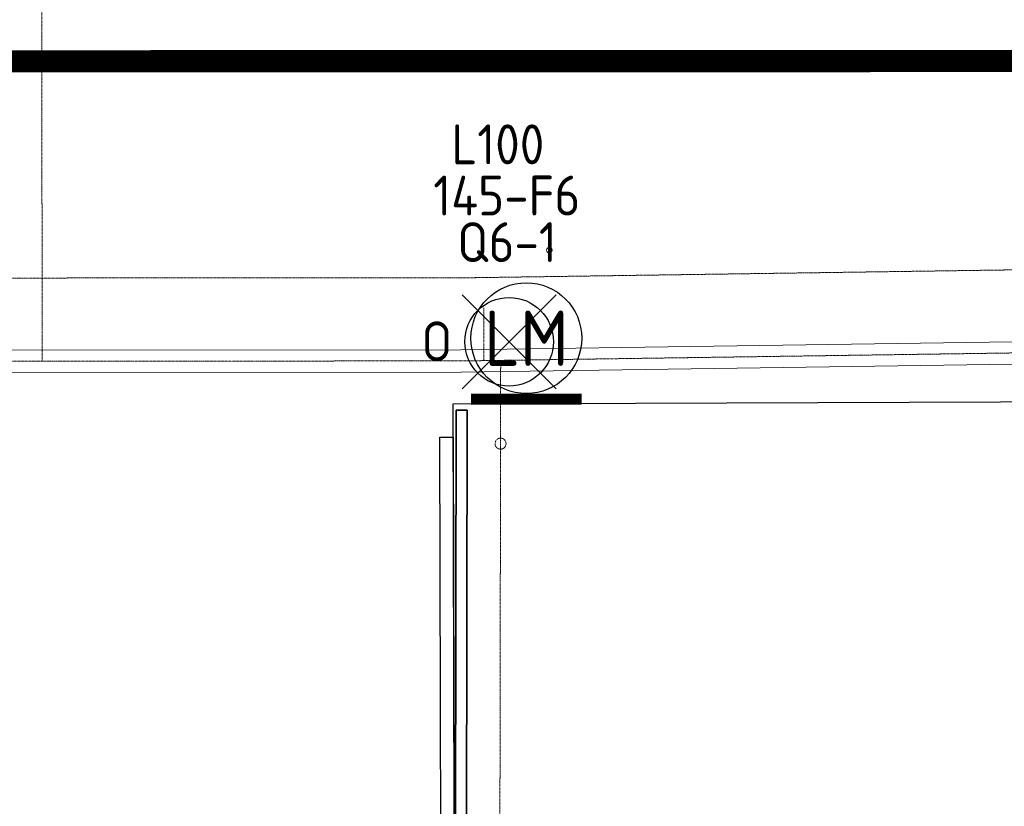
# Model space of a CAD drawing. Header units: metres. Extents: x -270273 to 328371, y -146885 to 591473.
# Tile 19 of 256: x -121995 to -113109, y -22619 to -15518. Entities that reach past the tile are written whole.
import ezdxf
from ezdxf.enums import TextEntityAlignment as Align
from ezdxf.lldxf.tags import DXFTag

# ---------------------------------------------------------------- set-up
doc = ezdxf.new("R2010")
doc.units = ezdxf.units.M
doc.linetypes.add('DASHED', pattern=[19.049999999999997, 12.7, -6.35])
doc.linetypes.add('RI-AWZI_TERREINRIOLERING', pattern=[19.8, 6, -1.8, 2.4, -1.8, 1.8, -1.8, 2.4, -1.8])
doc.layers.get('0').update_dxf_attribs({"color": 151})
for name, color, linetype in [('B-ME-IE-VERLICHTING-G', 253, 'Continuous'), ('B-XX-OG-BEBOUWING-G', 1, 'Continuous'), ('B-XX-VH-KANTVERHARDING-G', 253, 'Continuous')]:
    doc.layers.add(name, color=color, linetype=linetype)
doc.layers.add('B-XX-KL-ELEKTRA-G_HDSR', color=190, linetype='HDSR_Elektra', transparency=0.5)
doc.layers.add('B-XX-RI-AWZI_DRAINAGE-G_HDSR', color=90, linetype='HDSR_Drainage', lineweight=35)
doc.layers.add('B-XX-RI-AWZI_TERREINRIOLERING-G', color=211, linetype='RI-AWZI_TERREINRIOLERING', lineweight=18)
doc.styles.add('BURO-018', font='Isocp.shx', dxfattribs={"height": 360})
doc.styles.add('BURO-025', font='Isocp.shx', dxfattribs={"height": 500})
doc.styles.get("Standard").update_dxf_attribs({"font": 'iv-font.shx'})
tags = doc.linetypes.add('HDSR_Drainage', pattern='A,25,-2,["DR",Standard,S=1.5,R=0,X=0,Y=-0.75],-5', length=32).pattern_tags.tags
tags[6] = DXFTag(74, 10)
tags = doc.linetypes.add('HDSR_Elektra', pattern='A,25,-2,["E",Standard,S=1.5,R=0,X=0,Y=-0.75],-4', length=31).pattern_tags.tags
tags[6] = DXFTag(74, 10)

# ---------------------------------------------------------------- blocks, each defined once
blk = doc.blocks.new('E00172')
at = {"color": 0, "linetype": 'Continuous', "const_width": 0.5}
blk.add_lwpolyline([(-2.499999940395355, 0.75), (2.5, 0.75)], dxfattribs=at)
at = {"color": 0, "linetype": 'Continuous'}
blk.add_circle((0, 3.500000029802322), 2.5, dxfattribs=at)
at = {"color": 0, "linetype": 'Continuous', "style": 'BURO-018'}
for tag, p in [('E_GKAST', (5.960464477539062e-08, 11.5)), ('E_GROEP', (5.960464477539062e-08, 8.500000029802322)), ('E_SGROEP', (4.500000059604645, 8.500000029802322)), ('E_ARMCODE', (0, 3.500000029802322)), ('E_SLET', (4.500000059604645, 2.500000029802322))]:
    blk.add_attdef(tag, text='', height=1.8, dxfattribs=at).set_placement(p, align=Align.MIDDLE)

msp = doc.modelspace()

# ---------------------------------------------------------------- linework, layer by layer
at = {"layer": 'B-ME-IE-VERLICHTING-G'}
msp.add_lwpolyline([(-117153.7643359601, -18000.88900589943), (-118002.1023243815, -18848.79247719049), (-117577.9333301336, -18424.84074193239), (-118001.8850656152, -18000.67174762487), (-117153.9815944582, -18849.00973594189)], dxfattribs=at)
msp.add_circle((-117577.9333300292, -18424.84074187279), 399.8079595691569, dxfattribs=at)
at = {"layer": 'B-XX-KL-ELEKTRA-G_HDSR', "linetype": 'DASHED', "const_width": 199.9999999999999}
msp.add_lwpolyline([(34285.42339852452, -15859.22857123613), (-169386.1911113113, -15903.25133103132)], close=True, dxfattribs=at)
at = {"layer": 'B-XX-OG-BEBOUWING-G'}
msp.add_lwpolyline([(-97307.52648766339, -26650.69979453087), (-97448.76383651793, -33775.76664215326), (-118046.5875999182, -33672.48928779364), (-118083.7909203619, -18986.4376090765), (-97507.87316729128, -18910.35463696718), (-97425.69739550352, -19284.18232780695), (-93499.04404501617, -19280.79635691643), (-74625.01424750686, -19393.42052978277), (-74605.84945477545, -31181.61927717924), (-76293.77135547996, -31186.58489364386), (-76299.45955525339, -30991.19388985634), (-81635.42677044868, -30974.49428212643), (-81638.90791834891, -26593.98964428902), (-94643.52732858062, -26641.43541741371)], close=True, dxfattribs=at)
at = {"layer": 'B-XX-RI-AWZI_DRAINAGE-G_HDSR'}
for p, q in [((-118055.1324523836, -19041.69420146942), (-118078.2340399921, -33675.30546963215)), ((-117955.1324538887, -19041.71123546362), (-118055.1324523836, -19041.69420146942)), ((-117978.2340415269, -33675.32250362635), (-117955.1324538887, -19041.71123546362))]:
    msp.add_line(p, q, dxfattribs=at)
at = {"layer": 'B-XX-RI-AWZI_TERREINRIOLERING-G'}
for points in [[(-121544.725993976, -12818.98755514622), (-121544.7800305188, -12568.98756104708), (-121794.7800245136, -12569.04159754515), (-121793.1500762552, -18599.50072836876)], [(-117805.7596743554, -18118.17951726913), (-117805.6565469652, -18595.29898792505)], [(-117678.0929744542, -33375.46363681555), (-117654.0524211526, -18593.09834456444)]]:
    msp.add_lwpolyline(points, dxfattribs=at)
at = {"layer": 'B-XX-RI-AWZI_TERREINRIOLERING-G', "flags": 128}
msp.add_lwpolyline([(-128867.1164639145, -18601.7014157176), (-128867.2785733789, -17851.70143324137), (-118014.28910698, -17848.32510429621), (-107712.7046296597, -17698.79016888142), (-107712.5425202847, -18448.79015123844)], dxfattribs=at)
at = {"layer": 'B-XX-RI-AWZI_TERREINRIOLERING-G', "linetype": 'Continuous'}
msp.add_lwpolyline([(-97265.67110651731, -18197.13573598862), (-118014.8540889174, -18498.32510632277), (-129764.1575302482, -18501.98047733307)], dxfattribs=at)
at = {"layer": 'B-XX-RI-AWZI_TERREINRIOLERING-G'}
msp.add_lwpolyline([(-97264.21968728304, -18297.12520235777), (-118013.4026696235, -18598.31457275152, -0.003550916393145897), (-118014.8513854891, -18598.3253121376), (-129764.1264206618, -18601.98047232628)], format="xyb", dxfattribs=at)
at = {"layer": 'B-XX-RI-AWZI_TERREINRIOLERING-G', "linetype": 'Continuous'}
msp.add_lwpolyline([(-97262.76826794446, -18397.11466878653), (-118011.9512502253, -18698.30403906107, -0.003550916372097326), (-118014.8202757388, -18698.32530725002), (-129764.0953109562, -18701.98046761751)], format="xyb", dxfattribs=at)
at = {"layer": 'B-XX-RI-AWZI_TERREINRIOLERING-G'}
for centre, radius in [((-117214.4381248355, -17598.07625776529), 25.00000000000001), ((-117655.2749983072, -19344.85230213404), 50.00000000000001)]:
    msp.add_circle(centre, radius, dxfattribs=at)
at = {"layer": 'B-XX-VH-KANTVERHARDING-G'}
msp.add_lwpolyline([(-118046.5868305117, -33672.79301226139), (-118166.5872148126, -33672.79327589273), (-118203.0343418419, -19285.24982857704), (-118083.0347268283, -19284.94584053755), (-118046.5875999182, -33672.48928779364)], dxfattribs=at)

# ---------------------------------------------------------------- block references
at = {"layer": 'B-ME-IE-VERLICHTING-G'}
ref = msp.add_blockref('E00172', (-117422.896788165, -19092.77746331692), dxfattribs=dict(at, xscale=200.0000000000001, yscale=200.0000000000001, zscale=200.0000000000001, rotation=359.9350771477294))
ref.add_attrib('E_ARMCODE', 'LM', dxfattribs={"layer": '0', "color": 2, "linetype": 'Continuous', "height": 499.9999999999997, "rotation": 0.01238368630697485, "style": 'BURO-025'}).set_placement((-117422.1036060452, -18392.77790689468), align=Align.MIDDLE)
ref.add_attrib('E_SLET', 'O', dxfattribs={"layer": '0', "color": 1, "linetype": 'Continuous', "height": 359.9999999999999, "rotation": 0.01238368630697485, "style": 'BURO-018'}).set_placement((-118229.734945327, -18420.69502180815), align=Align.MIDDLE)
ref.add_attrib('E_GROEP', '145-F6', dxfattribs={"layer": '0', "color": 1, "linetype": 'Continuous', "height": 359.9999999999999, "rotation": 0.01238368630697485, "style": 'BURO-018'}).set_placement((-117599.0815606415, -17104.56346851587), align=Align.MIDDLE)
ref.add_attrib('E_GKAST', 'L100', dxfattribs={"layer": '0', "color": 1, "linetype": 'Continuous', "height": 359.9999999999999, "rotation": 0.01238368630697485, "style": 'BURO-018'}).set_placement((-117679.1085236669, -16643.00060170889), align=Align.MIDDLE)
ref.add_attrib('E_SGROEP', 'Q6-1', dxfattribs={"layer": '0', "color": 1, "linetype": 'Continuous', "height": 359.9999999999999, "rotation": 0.01238368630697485, "style": 'BURO-018'}).set_placement((-117597.0370189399, -17525.33549684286), align=Align.MIDDLE)

doc.saveas('drawing.dxf')
